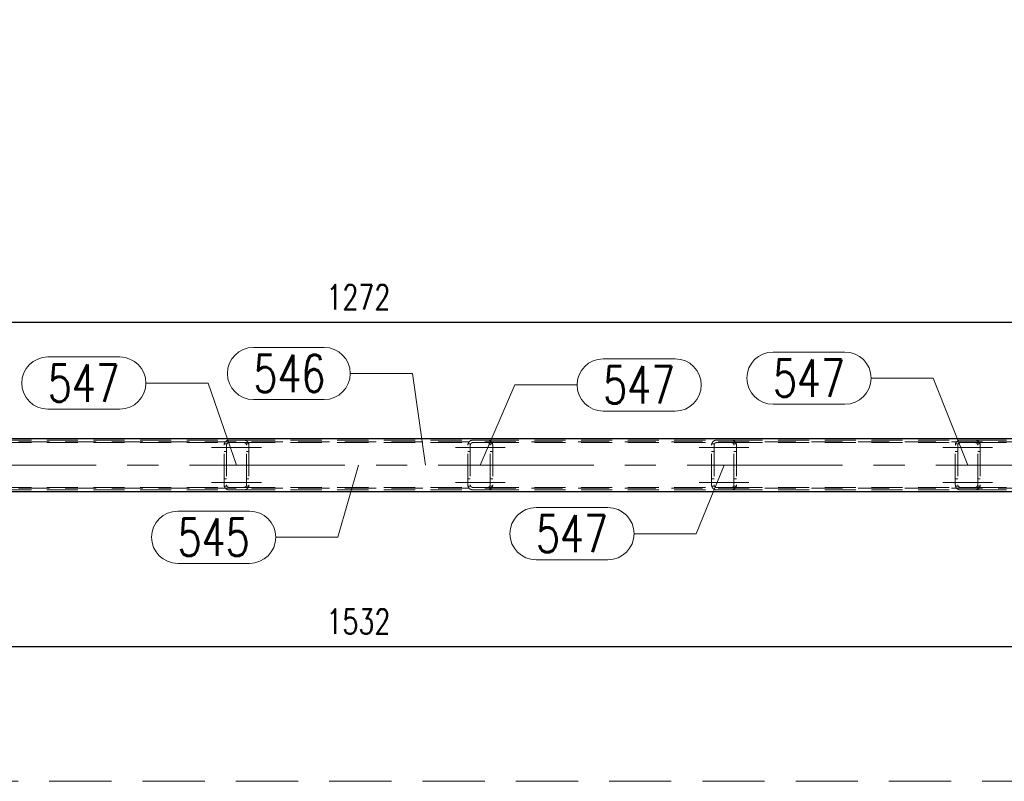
# Model space of a CAD drawing. Header units: millimetres. Extents: x -853 to -247, y 10927 to 11422.
# Tile 55 of 59: x -493 to -414, y 11199 to 11261. Entities that reach past the tile are written whole.
import ezdxf

# ---------------------------------------------------------------- set-up
doc = ezdxf.new("R2010")
doc.units = ezdxf.units.MM
doc.header["$LTSCALE"] = 10
doc.linetypes.add('HIDDEN', pattern=[0.375, 0.25, -0.125])
doc.linetypes.add('MITTE', pattern=[2, 1.25, -0.25, 0.25, -0.25])
doc.layers.get('Defpoints').update_dxf_attribs({"color": 1})
for name, color, linetype, lineweight in [('PS_DIM', 4, 'Continuous', 13), ('PS_Hidden', 2, 'HIDDEN', 9), ('PS_Mid', 5, 'MITTE', 15), ('PS_Pos', 1, 'Continuous', 15), ('PS_SOLID', 7, 'Continuous', 30)]:
    doc.layers.add(name, color=color, linetype=linetype, lineweight=lineweight)
doc.styles.add('simplex', font='simplex.shx', dxfattribs={"width": 0.75})
doc.dimstyles.new('1_10_PRZ', dxfattribs={"dimtxt": 2, "dimasz": 1, "dimexe": 2, "dimexo": 5, "dimgap": 1, "dimtad": 1, "dimdec": 0, "dimlfac": 10, "dimtxsty": 'simplex', "dimblk": 'dimznak', "dimcen": 2, "dimse1": 1, "dimse2": 1, "dimclrt": 3, "dimadec": 1, "dimazin": 0, "dimtfac": 1, "dimtdec": 0, "dimtix": 1, "dimtmove": 2, "dimatfit": 3, "dimldrblk": 'dim-grot', "dimfxl": 1, "dimarcsym": 0})
doc.dimstyles.new('1_10_SC', dxfattribs={"dimtxt": 2, "dimasz": 1, "dimexe": 1, "dimexo": 1, "dimgap": 1, "dimtad": 1, "dimdec": 0, "dimlfac": 10, "dimtxsty": 'simplex', "dimblk": 'dimznak', "dimcen": 2, "dimclrd": 256, "dimclre": 256, "dimclrt": 3, "dimadec": 1, "dimazin": 0, "dimtfac": 1, "dimtdec": 0, "dimtix": 1, "dimtmove": 2, "dimatfit": 3, "dimldrblk": 'dim-grot', "dimfxl": 1, "dimarcsym": 0})

# ---------------------------------------------------------------- blocks, each defined once
blk = doc.blocks.new('dimznak')
at = {"color": 0}
for points in [[(0, 2), (0, -2)], [(-2, 0), (2, 0)]]:
    blk.add_lwpolyline(points, dxfattribs=at)
at = {"color": 2}
blk.add_lwpolyline([(1, 1), (-1, -1)], dxfattribs=at)
blk = doc.blocks.new('*D49')
at = {"layer": 'Defpoints', "color": 0, "transparency": 16777216}
for p in [(-402.037, 11236.379), (-529.201, 11228.379, 43.62), (-402.037, 11228.379, 43.62)]:
    blk.add_point(p, dxfattribs=at)
at = {"layer": 'PS_DIM', "lineweight": -2, "transparency": 16777216}
for p, q in [((-529.201, 11229.379), (-529.201, 11237.379)), ((-402.037, 11229.379), (-402.037, 11237.379)), ((-528.201, 11236.379), (-403.037, 11236.379))]:
    blk.add_line(p, q, dxfattribs=at)
at = {"layer": 'PS_DIM', "lineweight": -2, "transparency": 16777216, "rotation": 180}
blk.add_blockref('dimznak', (-529.201, 11236.379), dxfattribs=at)
at = {"layer": 'PS_DIM', "lineweight": -2, "transparency": 16777216}
blk.add_blockref('dimznak', (-402.037, 11236.379), dxfattribs=at)
at = {"layer": 'PS_DIM', "color": 3, "transparency": 16777216, "insert": (-465.619, 11238.379), "char_height": 2, "attachment_point": 5, "style": 'simplex'}
blk.add_mtext('1272', dxfattribs=at)
blk = doc.blocks.new('dim-grot')
blk.add_hatch(color=256).paths.add_polyline_path([(0, 0), (-2, 0.5), (-2, -0.5)])
blk.add_lwpolyline([(0, 0), (-2, 0.5), (-2, -0.5), (0, 0)])
blk = doc.blocks.new('*D63')
at = {"layer": 'Defpoints', "color": 0, "transparency": 16777216}
for p in [(-389.037, 11224.879, 43.62), (-542.201, 11224.019, 43.62), (-389.037, 11210.295)]:
    blk.add_point(p, dxfattribs=at)
at = {"layer": 'PS_DIM', "color": 0, "lineweight": -2, "transparency": 16777216}
blk.add_line((-541.201, 11210.295), (-390.037, 11210.295), dxfattribs=at)
at = {"layer": 'PS_DIM', "color": 0, "lineweight": -2, "transparency": 16777216, "rotation": 180}
blk.add_blockref('dimznak', (-542.201, 11210.295), dxfattribs=at)
at = {"layer": 'PS_DIM', "color": 0, "lineweight": -2, "transparency": 16777216}
blk.add_blockref('dimznak', (-389.037, 11210.295), dxfattribs=at)
at = {"layer": 'PS_DIM', "color": 3, "transparency": 16777216, "insert": (-465.619, 11212.295), "char_height": 2, "attachment_point": 5, "style": 'simplex'}
blk.add_mtext('1532', dxfattribs=at)
blk = doc.blocks.new('*X181')
at = {"color": 1}
for p, q in [((-465.619, 11224.879, 43.62), (-467.263, 11219.07, 43.62)), ((-480.148, 11221.17, 43.62), (-474.363, 11221.17, 43.62)), ((-472.263, 11219.07, 43.62), (-467.263, 11219.07, 43.62)), ((-480.148, 11216.97, 43.62), (-474.363, 11216.97, 43.62))]:
    blk.add_line(p, q, dxfattribs=at)
for centre, start, end in [((-480.148, 11219.07, 43.62), 90, 270), ((-474.363, 11219.07, 43.62), 270, 90)]:
    blk.add_arc(centre, 2.1, start, end, dxfattribs=at)
at = {"color": 30, "style": 'simplex', "width": 0.75}
blk.add_text('545', height=3, dxfattribs=at).set_placement((-480.148, 11217.57, 43.62))
blk = doc.blocks.new('*X182')
at = {"color": 1}
for p, q in [((-490.584, 11233.571, 43.62), (-484.798, 11233.571, 43.62)), ((-482.698, 11231.471, 43.62), (-477.698, 11231.471, 43.62)), ((-475.416, 11224.879, 43.62), (-477.698, 11231.471, 43.62)), ((-490.584, 11229.371, 43.62), (-484.798, 11229.371, 43.62))]:
    blk.add_line(p, q, dxfattribs=at)
for centre, start, end in [((-490.584, 11231.471, 43.62), 90, 270), ((-484.798, 11231.471, 43.62), 270, 90)]:
    blk.add_arc(centre, 2.1, start, end, dxfattribs=at)
at = {"color": 30, "style": 'simplex', "width": 0.75}
blk.add_text('547', height=3, dxfattribs=at).set_placement((-490.584, 11229.971, 43.62))
blk = doc.blocks.new('*X183')
at = {"color": 1}
for p, q in [((-445.94, 11233.418, 43.62), (-440.154, 11233.418, 43.62)), ((-455.822, 11224.879, 43.62), (-453.04, 11231.318, 43.62)), ((-453.04, 11231.318, 43.62), (-448.04, 11231.318, 43.62)), ((-445.94, 11229.218, 43.62), (-440.154, 11229.218, 43.62))]:
    blk.add_line(p, q, dxfattribs=at)
for centre, start, end in [((-445.94, 11231.318, 43.62), 90, 270), ((-440.154, 11231.318, 43.62), 270, 90)]:
    blk.add_arc(centre, 2.1, start, end, dxfattribs=at)
at = {"color": 30, "style": 'simplex', "width": 0.75}
blk.add_text('547', height=3, dxfattribs=at).set_placement((-445.94, 11229.818, 43.62))
blk = doc.blocks.new('*X185')
at = {"color": 1}
for p, q in [((-436.227, 11224.879, 43.62), (-438.455, 11219.358, 43.62)), ((-451.34, 11221.458, 43.62), (-445.555, 11221.458, 43.62)), ((-443.455, 11219.358, 43.62), (-438.455, 11219.358, 43.62)), ((-451.34, 11217.258, 43.62), (-445.555, 11217.258, 43.62))]:
    blk.add_line(p, q, dxfattribs=at)
for centre, start, end in [((-451.34, 11219.358, 43.62), 90, 270), ((-445.555, 11219.358, 43.62), 270, 90)]:
    blk.add_arc(centre, 2.1, start, end, dxfattribs=at)
at = {"color": 30, "style": 'simplex', "width": 0.75}
blk.add_text('547', height=3, dxfattribs=at).set_placement((-451.34, 11217.858, 43.62))
blk = doc.blocks.new('*X187')
at = {"color": 1}
for p, q in [((-432.288, 11233.969, 43.62), (-426.502, 11233.969, 43.62)), ((-424.402, 11231.869, 43.62), (-419.402, 11231.869, 43.62)), ((-416.632, 11224.879, 43.62), (-419.402, 11231.869, 43.62)), ((-432.288, 11229.769, 43.62), (-426.502, 11229.769, 43.62))]:
    blk.add_line(p, q, dxfattribs=at)
for centre, start, end in [((-432.288, 11231.869, 43.62), 90, 270), ((-426.502, 11231.869, 43.62), 270, 90)]:
    blk.add_arc(centre, 2.1, start, end, dxfattribs=at)
at = {"color": 30, "style": 'simplex', "width": 0.75}
blk.add_text('547', height=3, dxfattribs=at).set_placement((-432.288, 11230.369, 43.62))
blk = doc.blocks.new('*X189')
at = {"color": 1}
for p, q in [((-474.054, 11234.342, 43.62), (-468.375, 11234.342, 43.62)), ((-466.275, 11232.242, 43.62), (-461.275, 11232.242, 43.62)), ((-460.237, 11224.879, 43.62), (-461.275, 11232.242, 43.62)), ((-474.054, 11230.142, 43.62), (-468.375, 11230.142, 43.62))]:
    blk.add_line(p, q, dxfattribs=at)
for centre, start, end in [((-474.054, 11232.242, 43.62), 90, 270), ((-468.375, 11232.242, 43.62), 270, 90)]:
    blk.add_arc(centre, 2.1, start, end, dxfattribs=at)
at = {"color": 30, "style": 'simplex', "width": 0.75}
blk.add_text('546', height=3, dxfattribs=at).set_placement((-474.054, 11230.742, 43.62))

msp = doc.modelspace()

# ---------------------------------------------------------------- linework, layer by layer
at = {"layer": 'PS_DIM', "color": 40, "linetype": 'HIDDEN', "ltscale": 2}
msp.add_lwpolyline([(-565.696, 11308.364), (-357.965, 11308.364), (-357.965, 11199.441), (-565.696, 11199.441)], close=True, dxfattribs=at)
at = {"layer": 'PS_Hidden', "color": 2, "linetype": 'HIDDEN', "extrusion": (0, -1, 2.22045e-16)}
for p, q in [((-534.201, 11226.739, 43.62), (-397.037, 11226.739, 43.62)), ((-494.411, 11226.879, 43.62), (-476.016, 11226.879, 43.62)), ((-494.411, 11226.679, 43.62), (-476.016, 11226.679, 43.62)), ((-476.416, 11223.279, 43.62), (-476.416, 11226.479, 43.62)), ((-476.404, 11226.579, 43.62), (-476.19, 11226.579, 43.62)), ((-476.216, 11226.479, 43.62), (-476.216, 11223.279, 43.62)), ((-476.016, 11226.879, 43.62), (-474.816, 11226.879, 43.62)), ((-474.816, 11226.679, 43.62), (-476.016, 11226.679, 43.62)), ((-474.816, 11226.879, 43.62), (-456.422, 11226.879, 43.62)), ((-474.816, 11226.679, 43.62), (-456.422, 11226.679, 43.62)), ((-474.643, 11226.579, 43.62), (-474.429, 11226.579, 43.62)), ((-474.616, 11223.279, 43.62), (-474.616, 11226.479, 43.62)), ((-474.416, 11226.479, 43.62), (-474.416, 11223.279, 43.62)), ((-456.822, 11223.279, 43.62), (-456.822, 11226.479, 43.62)), ((-456.809, 11226.579, 43.62), (-456.595, 11226.579, 43.62)), ((-456.622, 11226.479, 43.62), (-456.622, 11223.279, 43.62)), ((-456.422, 11226.879, 43.62), (-455.222, 11226.879, 43.62)), ((-455.222, 11226.679, 43.62), (-456.422, 11226.679, 43.62)), ((-455.222, 11226.879, 43.62), (-436.827, 11226.879, 43.62)), ((-455.222, 11226.679, 43.62), (-436.827, 11226.679, 43.62)), ((-455.048, 11226.579, 43.62), (-454.834, 11226.579, 43.62)), ((-455.022, 11223.279, 43.62), (-455.022, 11226.479, 43.62)), ((-454.822, 11226.479, 43.62), (-454.822, 11223.279, 43.62)), ((-437.227, 11223.279, 43.62), (-437.227, 11226.479, 43.62)), ((-437.214, 11226.579, 43.62), (-437, 11226.579, 43.62)), ((-437.027, 11226.479, 43.62), (-437.027, 11223.279, 43.62)), ((-436.827, 11226.879, 43.62), (-435.627, 11226.879, 43.62)), ((-435.627, 11226.679, 43.62), (-436.827, 11226.679, 43.62)), ((-435.627, 11226.879, 43.62), (-417.232, 11226.879, 43.62)), ((-435.627, 11226.679, 43.62), (-417.232, 11226.679, 43.62)), ((-435.454, 11226.579, 43.62), (-435.239, 11226.579, 43.62)), ((-435.427, 11223.279, 43.62), (-435.427, 11226.479, 43.62)), ((-435.227, 11226.479, 43.62), (-435.227, 11223.279, 43.62)), ((-417.632, 11223.279, 43.62), (-417.632, 11226.479, 43.62)), ((-417.619, 11226.579, 43.62), (-417.405, 11226.579, 43.62)), ((-417.432, 11226.479, 43.62), (-417.432, 11223.279, 43.62)), ((-417.232, 11226.879, 43.62), (-416.032, 11226.879, 43.62)), ((-416.032, 11226.679, 43.62), (-417.232, 11226.679, 43.62)), ((-416.032, 11226.879, 43.62), (-397.037, 11226.879, 43.62)), ((-416.032, 11226.679, 43.62), (-397.037, 11226.679, 43.62)), ((-415.859, 11226.579, 43.62), (-415.645, 11226.579, 43.62)), ((-415.832, 11223.279, 43.62), (-415.832, 11226.479, 43.62)), ((-415.632, 11226.479, 43.62), (-415.632, 11223.279, 43.62)), ((-476.416, 11225.979, 43.62), (-476.216, 11225.979, 43.62)), ((-474.616, 11225.979, 43.62), (-474.416, 11225.979, 43.62)), ((-456.822, 11225.979, 43.62), (-456.622, 11225.979, 43.62)), ((-455.022, 11225.979, 43.62), (-454.822, 11225.979, 43.62)), ((-437.227, 11225.979, 43.62), (-437.027, 11225.979, 43.62)), ((-435.427, 11225.979, 43.62), (-435.227, 11225.979, 43.62)), ((-417.632, 11225.979, 43.62), (-417.432, 11225.979, 43.62)), ((-415.832, 11225.979, 43.62), (-415.632, 11225.979, 43.62)), ((-494.411, 11223.079, 43.62), (-476.016, 11223.079, 43.62)), ((-476.416, 11223.779, 43.62), (-476.216, 11223.779, 43.62)), ((-476.404, 11223.179, 43.62), (-476.19, 11223.179, 43.62)), ((-476.016, 11223.079, 43.62), (-474.816, 11223.079, 43.62)), ((-474.816, 11223.079, 43.62), (-456.422, 11223.079, 43.62)), ((-474.643, 11223.179, 43.62), (-474.429, 11223.179, 43.62)), ((-474.616, 11223.779, 43.62), (-474.416, 11223.779, 43.62)), ((-456.822, 11223.779, 43.62), (-456.622, 11223.779, 43.62)), ((-456.809, 11223.179, 43.62), (-456.595, 11223.179, 43.62)), ((-456.422, 11223.079, 43.62), (-455.222, 11223.079, 43.62)), ((-455.222, 11223.079, 43.62), (-436.827, 11223.079, 43.62)), ((-455.048, 11223.179, 43.62), (-454.834, 11223.179, 43.62)), ((-455.022, 11223.779, 43.62), (-454.822, 11223.779, 43.62)), ((-437.227, 11223.779, 43.62), (-437.027, 11223.779, 43.62)), ((-437.214, 11223.179, 43.62), (-437, 11223.179, 43.62)), ((-436.827, 11223.079, 43.62), (-435.627, 11223.079, 43.62)), ((-435.627, 11223.079, 43.62), (-417.232, 11223.079, 43.62)), ((-435.454, 11223.179, 43.62), (-435.239, 11223.179, 43.62)), ((-435.427, 11223.779, 43.62), (-435.227, 11223.779, 43.62)), ((-417.632, 11223.779, 43.62), (-417.432, 11223.779, 43.62)), ((-417.619, 11223.179, 43.62), (-417.405, 11223.179, 43.62)), ((-417.232, 11223.079, 43.62), (-416.032, 11223.079, 43.62)), ((-416.032, 11223.079, 43.62), (-397.037, 11223.079, 43.62)), ((-415.859, 11223.179, 43.62), (-415.645, 11223.179, 43.62)), ((-415.832, 11223.779, 43.62), (-415.632, 11223.779, 43.62)), ((-534.201, 11223.019, 43.62), (-397.037, 11223.019, 43.62)), ((-494.411, 11222.879, 43.62), (-476.016, 11222.879, 43.62)), ((-474.816, 11222.879, 43.62), (-476.016, 11222.879, 43.62)), ((-474.816, 11222.879, 43.62), (-456.422, 11222.879, 43.62)), ((-455.222, 11222.879, 43.62), (-456.422, 11222.879, 43.62)), ((-455.222, 11222.879, 43.62), (-436.827, 11222.879, 43.62)), ((-435.627, 11222.879, 43.62), (-436.827, 11222.879, 43.62)), ((-435.627, 11222.879, 43.62), (-417.232, 11222.879, 43.62)), ((-416.032, 11222.879, 43.62), (-417.232, 11222.879, 43.62)), ((-416.032, 11222.879, 43.62), (-397.037, 11222.879, 43.62))]:
    msp.add_line(p, q, dxfattribs=at)
at = {"layer": 'PS_Hidden', "color": 2, "linetype": 'HIDDEN'}
for points, knots in [([(-476.416, 11226.479, 43.62), (-476.416, 11226.533, 43.62), (-476.405, 11226.588, 43.62), (-476.363, 11226.685, 43.62), (-476.334, 11226.728, 43.62), (-476.262, 11226.8, 43.62), (-476.208, 11226.837, 43.62), (-476.125, 11226.865, 43.62), (-476.105, 11226.87, 43.62), (-476.062, 11226.877, 43.62), (-476.039, 11226.879, 43.62), (-476.016, 11226.879, 43.62)], [-0.9004279, -0.9004279, -0.9004279, -0.9004279, -0.6535086, -0.6535086, -0.4065894, -0.4065894, -0.1361565, -0.1361565, -0.0680783, -0.0680783, 0, 0, 0, 0]), ([(-476.016, 11226.679, 43.62), (-476.028, 11226.679, 43.62), (-476.041, 11226.678, 43.62), (-476.064, 11226.674, 43.62), (-476.076, 11226.671, 43.62), (-476.114, 11226.657, 43.62), (-476.14, 11226.638, 43.62), (-476.177, 11226.602, 43.62), (-476.192, 11226.579, 43.62), (-476.211, 11226.531, 43.62), (-476.216, 11226.504, 43.62), (-476.216, 11226.479, 43.62)], [0, 0, 0, 0, 0.0350773, 0.0350773, 0.0701546, 0.0701546, 0.1756246, 0.1756246, 0.2894945, 0.2894945, 0.4033643, 0.4033643, 0.4033643, 0.4033643]), ([(-474.816, 11226.879, 43.62), (-474.797, 11226.879, 43.62), (-474.777, 11226.878, 43.62), (-474.74, 11226.873, 43.62), (-474.723, 11226.869, 43.62), (-474.653, 11226.849, 43.62), (-474.605, 11226.822, 43.62), (-474.525, 11226.759, 43.62), (-474.486, 11226.713, 43.62), (-474.432, 11226.604, 43.62), (-474.416, 11226.542, 43.62), (-474.416, 11226.479, 43.62)], [0, 0, 0, 0, 0.056812, 0.056812, 0.113624, 0.113624, 0.3270451, 0.3270451, 0.6142763, 0.6142763, 0.9015075, 0.9015075, 0.9015075, 0.9015075]), ([(-474.616, 11226.479, 43.62), (-474.616, 11226.507, 43.62), (-474.622, 11226.536, 43.62), (-474.647, 11226.59, 43.62), (-474.666, 11226.615, 43.62), (-474.704, 11226.646, 43.62), (-474.723, 11226.658, 43.62), (-474.755, 11226.67, 43.62), (-474.767, 11226.674, 43.62), (-474.791, 11226.678, 43.62), (-474.803, 11226.679, 43.62), (-474.816, 11226.679, 43.62)], [-0.40925, -0.40925, -0.40925, -0.40925, -0.2817001, -0.2817001, -0.1541501, -0.1541501, -0.077075, -0.077075, -0.0385375, -0.0385375, 0, 0, 0, 0]), ([(-456.822, 11226.479, 43.62), (-456.822, 11226.533, 43.62), (-456.81, 11226.588, 43.62), (-456.769, 11226.685, 43.62), (-456.739, 11226.728, 43.62), (-456.667, 11226.8, 43.62), (-456.613, 11226.837, 43.62), (-456.53, 11226.865, 43.62), (-456.511, 11226.87, 43.62), (-456.468, 11226.877, 43.62), (-456.444, 11226.879, 43.62), (-456.422, 11226.879, 43.62)], [-0.9004279, -0.9004279, -0.9004279, -0.9004279, -0.6535086, -0.6535086, -0.4065894, -0.4065894, -0.1361565, -0.1361565, -0.0680783, -0.0680783, 0, 0, 0, 0]), ([(-456.422, 11226.679, 43.62), (-456.433, 11226.679, 43.62), (-456.446, 11226.678, 43.62), (-456.47, 11226.674, 43.62), (-456.481, 11226.671, 43.62), (-456.52, 11226.657, 43.62), (-456.546, 11226.638, 43.62), (-456.582, 11226.602, 43.62), (-456.597, 11226.579, 43.62), (-456.617, 11226.531, 43.62), (-456.622, 11226.504, 43.62), (-456.622, 11226.479, 43.62)], [0, 0, 0, 0, 0.0350773, 0.0350773, 0.0701546, 0.0701546, 0.1756246, 0.1756246, 0.2894945, 0.2894945, 0.4033643, 0.4033643, 0.4033643, 0.4033643]), ([(-455.222, 11226.879, 43.62), (-455.203, 11226.879, 43.62), (-455.183, 11226.878, 43.62), (-455.145, 11226.873, 43.62), (-455.128, 11226.869, 43.62), (-455.058, 11226.849, 43.62), (-455.01, 11226.822, 43.62), (-454.93, 11226.759, 43.62), (-454.891, 11226.713, 43.62), (-454.837, 11226.604, 43.62), (-454.822, 11226.542, 43.62), (-454.822, 11226.479, 43.62)], [0, 0, 0, 0, 0.056812, 0.056812, 0.113624, 0.113624, 0.3270451, 0.3270451, 0.6142763, 0.6142763, 0.9015075, 0.9015075, 0.9015075, 0.9015075]), ([(-455.022, 11226.479, 43.62), (-455.022, 11226.507, 43.62), (-455.028, 11226.536, 43.62), (-455.052, 11226.59, 43.62), (-455.071, 11226.615, 43.62), (-455.109, 11226.646, 43.62), (-455.128, 11226.658, 43.62), (-455.16, 11226.67, 43.62), (-455.172, 11226.674, 43.62), (-455.196, 11226.678, 43.62), (-455.209, 11226.679, 43.62), (-455.222, 11226.679, 43.62)], [-0.40925, -0.40925, -0.40925, -0.40925, -0.2817001, -0.2817001, -0.1541501, -0.1541501, -0.077075, -0.077075, -0.0385375, -0.0385375, 0, 0, 0, 0]), ([(-437.227, 11226.479, 43.62), (-437.227, 11226.533, 43.62), (-437.215, 11226.588, 43.62), (-437.174, 11226.685, 43.62), (-437.144, 11226.728, 43.62), (-437.072, 11226.8, 43.62), (-437.018, 11226.837, 43.62), (-436.936, 11226.865, 43.62), (-436.916, 11226.87, 43.62), (-436.873, 11226.877, 43.62), (-436.849, 11226.879, 43.62), (-436.827, 11226.879, 43.62)], [-0.9004279, -0.9004279, -0.9004279, -0.9004279, -0.6535086, -0.6535086, -0.4065894, -0.4065894, -0.1361565, -0.1361565, -0.0680783, -0.0680783, 0, 0, 0, 0]), ([(-436.827, 11226.679, 43.62), (-436.838, 11226.679, 43.62), (-436.851, 11226.678, 43.62), (-436.875, 11226.674, 43.62), (-436.886, 11226.671, 43.62), (-436.925, 11226.657, 43.62), (-436.951, 11226.638, 43.62), (-436.987, 11226.602, 43.62), (-437.002, 11226.579, 43.62), (-437.022, 11226.531, 43.62), (-437.027, 11226.504, 43.62), (-437.027, 11226.479, 43.62)], [0, 0, 0, 0, 0.0350773, 0.0350773, 0.0701546, 0.0701546, 0.1756246, 0.1756246, 0.2894945, 0.2894945, 0.4033643, 0.4033643, 0.4033643, 0.4033643]), ([(-435.627, 11226.879, 43.62), (-435.608, 11226.879, 43.62), (-435.588, 11226.878, 43.62), (-435.551, 11226.873, 43.62), (-435.533, 11226.869, 43.62), (-435.463, 11226.849, 43.62), (-435.416, 11226.822, 43.62), (-435.335, 11226.759, 43.62), (-435.296, 11226.713, 43.62), (-435.242, 11226.604, 43.62), (-435.227, 11226.542, 43.62), (-435.227, 11226.479, 43.62)], [0, 0, 0, 0, 0.056812, 0.056812, 0.113624, 0.113624, 0.3270451, 0.3270451, 0.6142763, 0.6142763, 0.9015075, 0.9015075, 0.9015075, 0.9015075]), ([(-435.427, 11226.479, 43.62), (-435.427, 11226.507, 43.62), (-435.433, 11226.536, 43.62), (-435.457, 11226.59, 43.62), (-435.476, 11226.615, 43.62), (-435.515, 11226.646, 43.62), (-435.533, 11226.658, 43.62), (-435.565, 11226.67, 43.62), (-435.577, 11226.674, 43.62), (-435.601, 11226.678, 43.62), (-435.614, 11226.679, 43.62), (-435.627, 11226.679, 43.62)], [-0.40925, -0.40925, -0.40925, -0.40925, -0.2817001, -0.2817001, -0.1541501, -0.1541501, -0.077075, -0.077075, -0.0385375, -0.0385375, 0, 0, 0, 0]), ([(-417.632, 11226.479, 43.62), (-417.632, 11226.533, 43.62), (-417.621, 11226.588, 43.62), (-417.579, 11226.685, 43.62), (-417.549, 11226.728, 43.62), (-417.477, 11226.8, 43.62), (-417.424, 11226.837, 43.62), (-417.341, 11226.865, 43.62), (-417.321, 11226.87, 43.62), (-417.278, 11226.877, 43.62), (-417.255, 11226.879, 43.62), (-417.232, 11226.879, 43.62)], [-0.9004279, -0.9004279, -0.9004279, -0.9004279, -0.6535086, -0.6535086, -0.4065894, -0.4065894, -0.1361565, -0.1361565, -0.0680783, -0.0680783, 0, 0, 0, 0]), ([(-417.232, 11226.679, 43.62), (-417.244, 11226.679, 43.62), (-417.256, 11226.678, 43.62), (-417.28, 11226.674, 43.62), (-417.291, 11226.671, 43.62), (-417.33, 11226.657, 43.62), (-417.356, 11226.638, 43.62), (-417.392, 11226.602, 43.62), (-417.407, 11226.579, 43.62), (-417.427, 11226.531, 43.62), (-417.432, 11226.504, 43.62), (-417.432, 11226.479, 43.62)], [0, 0, 0, 0, 0.0350773, 0.0350773, 0.0701546, 0.0701546, 0.1756246, 0.1756246, 0.2894945, 0.2894945, 0.4033643, 0.4033643, 0.4033643, 0.4033643]), ([(-416.032, 11226.879, 43.62), (-416.013, 11226.879, 43.62), (-415.993, 11226.878, 43.62), (-415.956, 11226.873, 43.62), (-415.938, 11226.869, 43.62), (-415.868, 11226.849, 43.62), (-415.821, 11226.822, 43.62), (-415.74, 11226.759, 43.62), (-415.702, 11226.713, 43.62), (-415.647, 11226.604, 43.62), (-415.632, 11226.542, 43.62), (-415.632, 11226.479, 43.62)], [0, 0, 0, 0, 0.056812, 0.056812, 0.113624, 0.113624, 0.3270451, 0.3270451, 0.6142763, 0.6142763, 0.9015075, 0.9015075, 0.9015075, 0.9015075]), ([(-415.832, 11226.479, 43.62), (-415.832, 11226.507, 43.62), (-415.838, 11226.536, 43.62), (-415.863, 11226.59, 43.62), (-415.881, 11226.615, 43.62), (-415.92, 11226.646, 43.62), (-415.938, 11226.658, 43.62), (-415.971, 11226.67, 43.62), (-415.982, 11226.674, 43.62), (-416.006, 11226.678, 43.62), (-416.019, 11226.679, 43.62), (-416.032, 11226.679, 43.62)], [-0.40925, -0.40925, -0.40925, -0.40925, -0.2817001, -0.2817001, -0.1541501, -0.1541501, -0.077075, -0.077075, -0.0385375, -0.0385375, 0, 0, 0, 0]), ([(-476.016, 11222.879, 43.62), (-476.039, 11222.879, 43.62), (-476.062, 11222.882, 43.62), (-476.105, 11222.889, 43.62), (-476.125, 11222.894, 43.62), (-476.208, 11222.922, 43.62), (-476.262, 11222.959, 43.62), (-476.334, 11223.031, 43.62), (-476.363, 11223.074, 43.62), (-476.405, 11223.171, 43.62), (-476.416, 11223.225, 43.62), (-476.416, 11223.279, 43.62)], [1.6180634, 1.6180634, 1.6180634, 1.6180634, 1.6861417, 1.6861417, 1.7542199, 1.7542199, 2.0246528, 2.0246528, 2.2715721, 2.2715721, 2.5184913, 2.5184913, 2.5184913, 2.5184913]), ([(-476.216, 11223.279, 43.62), (-476.216, 11223.255, 43.62), (-476.211, 11223.228, 43.62), (-476.192, 11223.18, 43.62), (-476.177, 11223.157, 43.62), (-476.14, 11223.121, 43.62), (-476.114, 11223.102, 43.62), (-476.076, 11223.088, 43.62), (-476.064, 11223.085, 43.62), (-476.041, 11223.081, 43.62), (-476.028, 11223.079, 43.62), (-476.016, 11223.079, 43.62)], [0.3693538, 0.3693538, 0.3693538, 0.3693538, 0.4832236, 0.4832236, 0.5970935, 0.5970935, 0.7025635, 0.7025635, 0.7376408, 0.7376408, 0.7727181, 0.7727181, 0.7727181, 0.7727181]), ([(-474.816, 11223.079, 43.62), (-474.803, 11223.079, 43.62), (-474.791, 11223.081, 43.62), (-474.767, 11223.085, 43.62), (-474.755, 11223.089, 43.62), (-474.723, 11223.101, 43.62), (-474.704, 11223.113, 43.62), (-474.666, 11223.144, 43.62), (-474.647, 11223.169, 43.62), (-474.622, 11223.222, 43.62), (-474.616, 11223.252, 43.62), (-474.616, 11223.279, 43.62)], [0.7727181, 0.7727181, 0.7727181, 0.7727181, 0.8112556, 0.8112556, 0.8497932, 0.8497932, 0.9268682, 0.9268682, 1.0544182, 1.0544182, 1.1819682, 1.1819682, 1.1819682, 1.1819682]), ([(-474.416, 11223.279, 43.62), (-474.416, 11223.217, 43.62), (-474.432, 11223.154, 43.62), (-474.486, 11223.046, 43.62), (-474.525, 11223, 43.62), (-474.605, 11222.937, 43.62), (-474.653, 11222.91, 43.62), (-474.723, 11222.89, 43.62), (-474.74, 11222.886, 43.62), (-474.777, 11222.881, 43.62), (-474.797, 11222.879, 43.62), (-474.816, 11222.879, 43.62)], [0.7165559, 0.7165559, 0.7165559, 0.7165559, 1.0037871, 1.0037871, 1.2910183, 1.2910183, 1.5044395, 1.5044395, 1.5612514, 1.5612514, 1.6180634, 1.6180634, 1.6180634, 1.6180634]), ([(-456.422, 11222.879, 43.62), (-456.444, 11222.879, 43.62), (-456.468, 11222.882, 43.62), (-456.511, 11222.889, 43.62), (-456.53, 11222.894, 43.62), (-456.613, 11222.922, 43.62), (-456.667, 11222.959, 43.62), (-456.739, 11223.031, 43.62), (-456.769, 11223.074, 43.62), (-456.81, 11223.171, 43.62), (-456.822, 11223.225, 43.62), (-456.822, 11223.279, 43.62)], [1.6180634, 1.6180634, 1.6180634, 1.6180634, 1.6861417, 1.6861417, 1.7542199, 1.7542199, 2.0246528, 2.0246528, 2.2715721, 2.2715721, 2.5184913, 2.5184913, 2.5184913, 2.5184913]), ([(-456.622, 11223.279, 43.62), (-456.622, 11223.255, 43.62), (-456.617, 11223.228, 43.62), (-456.597, 11223.18, 43.62), (-456.582, 11223.157, 43.62), (-456.546, 11223.121, 43.62), (-456.52, 11223.102, 43.62), (-456.481, 11223.088, 43.62), (-456.47, 11223.085, 43.62), (-456.446, 11223.081, 43.62), (-456.433, 11223.079, 43.62), (-456.422, 11223.079, 43.62)], [0.3693538, 0.3693538, 0.3693538, 0.3693538, 0.4832236, 0.4832236, 0.5970935, 0.5970935, 0.7025635, 0.7025635, 0.7376408, 0.7376408, 0.7727181, 0.7727181, 0.7727181, 0.7727181]), ([(-455.222, 11223.079, 43.62), (-455.209, 11223.079, 43.62), (-455.196, 11223.081, 43.62), (-455.172, 11223.085, 43.62), (-455.16, 11223.089, 43.62), (-455.128, 11223.101, 43.62), (-455.109, 11223.113, 43.62), (-455.071, 11223.144, 43.62), (-455.052, 11223.169, 43.62), (-455.028, 11223.222, 43.62), (-455.022, 11223.252, 43.62), (-455.022, 11223.279, 43.62)], [0.7727181, 0.7727181, 0.7727181, 0.7727181, 0.8112556, 0.8112556, 0.8497932, 0.8497932, 0.9268682, 0.9268682, 1.0544182, 1.0544182, 1.1819682, 1.1819682, 1.1819682, 1.1819682]), ([(-454.822, 11223.279, 43.62), (-454.822, 11223.217, 43.62), (-454.837, 11223.154, 43.62), (-454.891, 11223.046, 43.62), (-454.93, 11223, 43.62), (-455.01, 11222.937, 43.62), (-455.058, 11222.91, 43.62), (-455.128, 11222.89, 43.62), (-455.145, 11222.886, 43.62), (-455.183, 11222.881, 43.62), (-455.203, 11222.879, 43.62), (-455.222, 11222.879, 43.62)], [0.7165559, 0.7165559, 0.7165559, 0.7165559, 1.0037871, 1.0037871, 1.2910183, 1.2910183, 1.5044395, 1.5044395, 1.5612514, 1.5612514, 1.6180634, 1.6180634, 1.6180634, 1.6180634]), ([(-436.827, 11222.879, 43.62), (-436.849, 11222.879, 43.62), (-436.873, 11222.882, 43.62), (-436.916, 11222.889, 43.62), (-436.936, 11222.894, 43.62), (-437.018, 11222.922, 43.62), (-437.072, 11222.959, 43.62), (-437.144, 11223.031, 43.62), (-437.174, 11223.074, 43.62), (-437.215, 11223.171, 43.62), (-437.227, 11223.225, 43.62), (-437.227, 11223.279, 43.62)], [1.6180634, 1.6180634, 1.6180634, 1.6180634, 1.6861417, 1.6861417, 1.7542199, 1.7542199, 2.0246528, 2.0246528, 2.2715721, 2.2715721, 2.5184913, 2.5184913, 2.5184913, 2.5184913]), ([(-437.027, 11223.279, 43.62), (-437.027, 11223.255, 43.62), (-437.022, 11223.228, 43.62), (-437.002, 11223.18, 43.62), (-436.987, 11223.157, 43.62), (-436.951, 11223.121, 43.62), (-436.925, 11223.102, 43.62), (-436.886, 11223.088, 43.62), (-436.875, 11223.085, 43.62), (-436.851, 11223.081, 43.62), (-436.838, 11223.079, 43.62), (-436.827, 11223.079, 43.62)], [0.3693538, 0.3693538, 0.3693538, 0.3693538, 0.4832236, 0.4832236, 0.5970935, 0.5970935, 0.7025635, 0.7025635, 0.7376408, 0.7376408, 0.7727181, 0.7727181, 0.7727181, 0.7727181]), ([(-435.627, 11223.079, 43.62), (-435.614, 11223.079, 43.62), (-435.601, 11223.081, 43.62), (-435.577, 11223.085, 43.62), (-435.565, 11223.089, 43.62), (-435.533, 11223.101, 43.62), (-435.515, 11223.113, 43.62), (-435.476, 11223.144, 43.62), (-435.457, 11223.169, 43.62), (-435.433, 11223.222, 43.62), (-435.427, 11223.252, 43.62), (-435.427, 11223.279, 43.62)], [0.7727181, 0.7727181, 0.7727181, 0.7727181, 0.8112556, 0.8112556, 0.8497932, 0.8497932, 0.9268682, 0.9268682, 1.0544182, 1.0544182, 1.1819682, 1.1819682, 1.1819682, 1.1819682]), ([(-435.227, 11223.279, 43.62), (-435.227, 11223.217, 43.62), (-435.242, 11223.154, 43.62), (-435.296, 11223.046, 43.62), (-435.335, 11223, 43.62), (-435.416, 11222.937, 43.62), (-435.463, 11222.91, 43.62), (-435.533, 11222.89, 43.62), (-435.551, 11222.886, 43.62), (-435.588, 11222.881, 43.62), (-435.608, 11222.879, 43.62), (-435.627, 11222.879, 43.62)], [0.7165559, 0.7165559, 0.7165559, 0.7165559, 1.0037871, 1.0037871, 1.2910183, 1.2910183, 1.5044395, 1.5044395, 1.5612514, 1.5612514, 1.6180634, 1.6180634, 1.6180634, 1.6180634]), ([(-417.232, 11222.879, 43.62), (-417.255, 11222.879, 43.62), (-417.278, 11222.882, 43.62), (-417.321, 11222.889, 43.62), (-417.341, 11222.894, 43.62), (-417.424, 11222.922, 43.62), (-417.477, 11222.959, 43.62), (-417.549, 11223.031, 43.62), (-417.579, 11223.074, 43.62), (-417.621, 11223.171, 43.62), (-417.632, 11223.225, 43.62), (-417.632, 11223.279, 43.62)], [1.6180634, 1.6180634, 1.6180634, 1.6180634, 1.6861417, 1.6861417, 1.7542199, 1.7542199, 2.0246528, 2.0246528, 2.2715721, 2.2715721, 2.5184913, 2.5184913, 2.5184913, 2.5184913]), ([(-417.432, 11223.279, 43.62), (-417.432, 11223.255, 43.62), (-417.427, 11223.228, 43.62), (-417.407, 11223.18, 43.62), (-417.392, 11223.157, 43.62), (-417.356, 11223.121, 43.62), (-417.33, 11223.102, 43.62), (-417.291, 11223.088, 43.62), (-417.28, 11223.085, 43.62), (-417.256, 11223.081, 43.62), (-417.244, 11223.079, 43.62), (-417.232, 11223.079, 43.62)], [0.3693538, 0.3693538, 0.3693538, 0.3693538, 0.4832236, 0.4832236, 0.5970935, 0.5970935, 0.7025635, 0.7025635, 0.7376408, 0.7376408, 0.7727181, 0.7727181, 0.7727181, 0.7727181]), ([(-416.032, 11223.079, 43.62), (-416.019, 11223.079, 43.62), (-416.006, 11223.081, 43.62), (-415.982, 11223.085, 43.62), (-415.971, 11223.089, 43.62), (-415.938, 11223.101, 43.62), (-415.92, 11223.113, 43.62), (-415.881, 11223.144, 43.62), (-415.863, 11223.169, 43.62), (-415.838, 11223.222, 43.62), (-415.832, 11223.252, 43.62), (-415.832, 11223.279, 43.62)], [0.7727181, 0.7727181, 0.7727181, 0.7727181, 0.8112556, 0.8112556, 0.8497932, 0.8497932, 0.9268682, 0.9268682, 1.0544182, 1.0544182, 1.1819682, 1.1819682, 1.1819682, 1.1819682]), ([(-415.632, 11223.279, 43.62), (-415.632, 11223.217, 43.62), (-415.647, 11223.154, 43.62), (-415.702, 11223.046, 43.62), (-415.74, 11223, 43.62), (-415.821, 11222.937, 43.62), (-415.868, 11222.91, 43.62), (-415.938, 11222.89, 43.62), (-415.956, 11222.886, 43.62), (-415.993, 11222.881, 43.62), (-416.013, 11222.879, 43.62), (-416.032, 11222.879, 43.62)], [0.7165559, 0.7165559, 0.7165559, 0.7165559, 1.0037871, 1.0037871, 1.2910183, 1.2910183, 1.5044395, 1.5044395, 1.5612514, 1.5612514, 1.6180634, 1.6180634, 1.6180634, 1.6180634])]:
    msp.add_open_spline(points, degree=3, knots=knots, dxfattribs=at)
at = {"layer": 'PS_Mid', "color": 5, "linetype": 'MITTE', "extrusion": (0, -1, 2.22045e-16)}
for p, q in [((-475.216, 11226.279, 43.62), (-477.416, 11226.279, 43.62)), ((-475.216, 11226.279, 43.62), (-477.416, 11226.279, 43.62)), ((-473.416, 11226.279, 43.62), (-475.616, 11226.279, 43.62)), ((-473.416, 11226.279, 43.62), (-475.616, 11226.279, 43.62)), ((-455.622, 11226.279, 43.62), (-457.822, 11226.279, 43.62)), ((-455.622, 11226.279, 43.62), (-457.822, 11226.279, 43.62)), ((-453.822, 11226.279, 43.62), (-456.022, 11226.279, 43.62)), ((-453.822, 11226.279, 43.62), (-456.022, 11226.279, 43.62)), ((-436.027, 11226.279, 43.62), (-438.227, 11226.279, 43.62)), ((-436.027, 11226.279, 43.62), (-438.227, 11226.279, 43.62)), ((-434.227, 11226.279, 43.62), (-436.427, 11226.279, 43.62)), ((-434.227, 11226.279, 43.62), (-436.427, 11226.279, 43.62)), ((-416.432, 11226.279, 43.62), (-418.632, 11226.279, 43.62)), ((-416.432, 11226.279, 43.62), (-418.632, 11226.279, 43.62)), ((-414.632, 11226.279, 43.62), (-416.832, 11226.279, 43.62)), ((-414.632, 11226.279, 43.62), (-416.832, 11226.279, 43.62)), ((-539.201, 11224.879, 43.62), (-392.037, 11224.879, 43.62)), ((-539.201, 11224.879, 43.62), (-392.037, 11224.879, 43.62)), ((-475.216, 11223.479, 43.62), (-477.416, 11223.479, 43.62)), ((-475.216, 11223.479, 43.62), (-477.416, 11223.479, 43.62)), ((-473.416, 11223.479, 43.62), (-475.616, 11223.479, 43.62)), ((-473.416, 11223.479, 43.62), (-475.616, 11223.479, 43.62)), ((-455.622, 11223.479, 43.62), (-457.822, 11223.479, 43.62)), ((-455.622, 11223.479, 43.62), (-457.822, 11223.479, 43.62)), ((-453.822, 11223.479, 43.62), (-456.022, 11223.479, 43.62)), ((-453.822, 11223.479, 43.62), (-456.022, 11223.479, 43.62)), ((-436.027, 11223.479, 43.62), (-438.227, 11223.479, 43.62)), ((-436.027, 11223.479, 43.62), (-438.227, 11223.479, 43.62)), ((-434.227, 11223.479, 43.62), (-436.427, 11223.479, 43.62)), ((-434.227, 11223.479, 43.62), (-436.427, 11223.479, 43.62)), ((-416.432, 11223.479, 43.62), (-418.632, 11223.479, 43.62)), ((-416.432, 11223.479, 43.62), (-418.632, 11223.479, 43.62)), ((-414.632, 11223.479, 43.62), (-416.832, 11223.479, 43.62)), ((-414.632, 11223.479, 43.62), (-416.832, 11223.479, 43.62))]:
    msp.add_line(p, q, dxfattribs=at)
at = {"layer": 'PS_SOLID', "color": 7, "linetype": 'Continuous', "extrusion": (0, -1, 2.22045e-16)}
for p, q in [((-534.201, 11226.999, 43.62), (-397.037, 11226.999, 43.62)), ((-534.201, 11222.759, 43.62), (-397.037, 11222.759, 43.62))]:
    msp.add_line(p, q, dxfattribs=at)

# ---------------------------------------------------------------- block references
at = {"layer": 'PS_Pos'}
for name in ['*X189', '*X182', '*X183', '*X187', '*X181', '*X185']:
    msp.add_blockref(name, (0, 0), dxfattribs=at)

# ---------------------------------------------------------------- dimensions: what is measured, and where the dimension line sits
at = {"layer": 'PS_DIM'}
for base, p1, p2, dimstyle, picture, middle in [((-402.037, 11236.379), (-529.201, 11228.379, 43.62), (-402.037, 11228.379, 43.62), '1_10_SC', '*D49', (-465.619, 11238.379)), ((-389.037, 11210.295), (-542.201, 11224.019, 43.62), (-389.037, 11224.879, 43.62), '1_10_PRZ', '*D63', (-465.619, 11212.295))]:
    dim = msp.add_linear_dim(base=base, p1=p1, p2=p2, dimstyle=dimstyle, dxfattribs=at)
    dim.commit()
    dim.dimension.update_dxf_attribs({"geometry": picture, "text_midpoint": middle})

doc.saveas('drawing.dxf')
